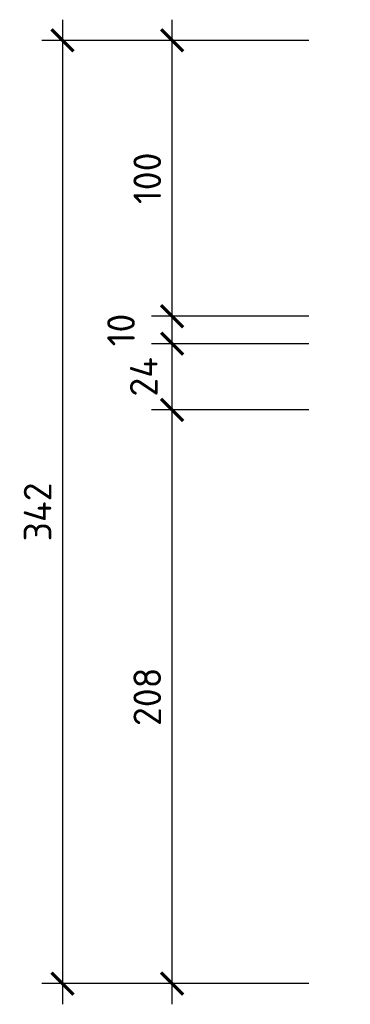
# Model space of a CAD drawing. Header units: millimetres. Extents: x 50975 to 116025, y -42779 to -16535.
# Tile 5 of 28: x 51947 to 52067, y -17731 to -17374. Entities that reach past the tile are written whole.
import ezdxf

# ---------------------------------------------------------------- set-up
doc = ezdxf.new("R2010")
doc.units = ezdxf.units.MM
doc.header["$LTSCALE"] = 40
doc.header["$PDMODE"] = 35
doc.header["$PDSIZE"] = 10
doc.layers.get('0').transparency = 0.4
doc.layers.get('Defpoints').transparency = 0.4
doc.layers.add('K025', color=161, linetype='Continuous')
doc.styles.get("Standard").update_dxf_attribs({"font": 'isocpeur.ttf', "height": 10})
doc.dimstyles.new('ARCHIC', dxfattribs={"dimtxt": 10, "dimasz": 8, "dimexe": 7.5, "dimexo": 15, "dimgap": 4, "dimtad": 1, "dimdec": 1, "dimrnd": 0.5, "dimtxsty": 'Standard', "dimblk": 'ARCHTICK', "dimcen": 12.5, "dimdle": 7.5, "dimclrd": 94, "dimclre": 94, "dimclrt": 151, "dimazin": 2, "dimtfac": 1, "dimtdec": 1, "dimtmove": 2, "dimatfit": 3, "dimfxl": 7.5, "dimarcsym": 0})

# ---------------------------------------------------------------- blocks, each defined once
blk = doc.blocks.new('_ArchTick')
at = {"color": 0, "linetype": 'ByBlock', "const_width": 0.15}
blk.add_lwpolyline([(-0.5, -0.5), (0.5, 0.5)], dxfattribs=at)
blk = doc.blocks.new('*D287')
at = {"layer": 'Defpoints', "color": 0}
for p in [(52002.43, -17515.72), (52066.93, -17515.72), (52066.93, -17723.72)]:
    blk.add_point(p, dxfattribs=at)
at = {"layer": 'K025', "color": 94, "lineweight": -2}
for p, q in [((52002.43, -17731.22), (52002.43, -17508.22)), ((52051.93, -17515.72), (51994.93, -17515.72)), ((52051.93, -17723.72), (51994.93, -17723.72))]:
    blk.add_line(p, q, dxfattribs=at)
at = {"layer": 'K025', "color": 94, "lineweight": -2, "xscale": 8, "yscale": 8, "zscale": 8}
for p, rotation in [((52002.43, -17515.72), 90), ((52002.43, -17723.72), 270)]:
    blk.add_blockref('_ArchTick', p, dxfattribs=dict(at, rotation=rotation))
at = {"layer": 'K025', "color": 151, "insert": (51993.43, -17619.72), "char_height": 10, "attachment_point": 5, "rotation": 90}
blk.add_mtext('208', dxfattribs=at)
blk = doc.blocks.new('*D288')
at = {"layer": 'Defpoints', "color": 0}
for p in [(52002.43, -17491.72), (52066.93, -17491.72), (52066.93, -17515.72)]:
    blk.add_point(p, dxfattribs=at)
at = {"layer": 'K025', "color": 94, "lineweight": -2}
for p, q in [((52002.43, -17523.22), (52002.43, -17484.22)), ((52051.93, -17491.72), (51994.93, -17491.72)), ((52051.93, -17515.72), (51994.93, -17515.72))]:
    blk.add_line(p, q, dxfattribs=at)
at = {"layer": 'K025', "color": 94, "lineweight": -2, "xscale": 8, "yscale": 8, "zscale": 8}
for p, rotation in [((52002.43, -17491.72), 90), ((52002.43, -17515.72), 270)]:
    blk.add_blockref('_ArchTick', p, dxfattribs=dict(at, rotation=rotation))
at = {"layer": 'K025', "color": 151, "insert": (51992.17, -17503.72), "char_height": 10, "attachment_point": 5, "rotation": 90}
blk.add_mtext('24', dxfattribs=at)
blk = doc.blocks.new('*D289')
at = {"layer": 'Defpoints', "color": 0}
for p in [(52002.43, -17481.72), (52066.93, -17481.72), (52066.93, -17491.72)]:
    blk.add_point(p, dxfattribs=at)
at = {"layer": 'K025', "color": 94, "lineweight": -2}
for p, q in [((52002.43, -17499.22), (52002.43, -17474.22)), ((52051.93, -17481.72), (51994.93, -17481.72)), ((52051.93, -17491.72), (51994.93, -17491.72))]:
    blk.add_line(p, q, dxfattribs=at)
at = {"layer": 'K025', "color": 94, "lineweight": -2, "xscale": 8, "yscale": 8, "zscale": 8}
for p, rotation in [((52002.43, -17481.72), 90), ((52002.43, -17491.72), 270)]:
    blk.add_blockref('_ArchTick', p, dxfattribs=dict(at, rotation=rotation))
at = {"layer": 'K025', "color": 151, "insert": (51983.93, -17486.72), "char_height": 10, "attachment_point": 5, "rotation": 90}
blk.add_mtext('10', dxfattribs=at)
blk = doc.blocks.new('*D290')
at = {"layer": 'Defpoints', "color": 0}
for p in [(52002.43, -17381.72), (52066.93, -17381.72), (52066.93, -17481.72)]:
    blk.add_point(p, dxfattribs=at)
at = {"layer": 'K025', "color": 94, "lineweight": -2}
for p, q in [((52002.43, -17489.22), (52002.43, -17374.22)), ((52051.93, -17381.72), (51994.93, -17381.72)), ((52051.93, -17481.72), (51994.93, -17481.72))]:
    blk.add_line(p, q, dxfattribs=at)
at = {"layer": 'K025', "color": 94, "lineweight": -2, "xscale": 8, "yscale": 8, "zscale": 8}
for p, rotation in [((52002.43, -17381.72), 90), ((52002.43, -17481.72), 270)]:
    blk.add_blockref('_ArchTick', p, dxfattribs=dict(at, rotation=rotation))
at = {"layer": 'K025', "color": 151, "insert": (51993.43, -17431.72), "char_height": 10, "attachment_point": 5, "rotation": 90}
blk.add_mtext('100', dxfattribs=at)
blk = doc.blocks.new('*D291')
at = {"layer": 'Defpoints', "color": 0}
for p in [(52066.93, -17381.72), (51962.73, -17723.72), (52066.93, -17723.72)]:
    blk.add_point(p, dxfattribs=at)
at = {"layer": 'K025', "color": 94, "lineweight": -2}
for p, q in [((51962.73, -17374.22), (51962.73, -17731.22)), ((52051.93, -17381.72), (51955.23, -17381.72)), ((52051.93, -17723.72), (51955.23, -17723.72))]:
    blk.add_line(p, q, dxfattribs=at)
at = {"layer": 'K025', "color": 94, "lineweight": -2, "xscale": 8, "yscale": 8, "zscale": 8}
for p, rotation in [((51962.73, -17381.72), 90), ((51962.73, -17723.72), 270)]:
    blk.add_blockref('_ArchTick', p, dxfattribs=dict(at, rotation=rotation))
at = {"layer": 'K025', "color": 151, "insert": (51953.73, -17552.72), "char_height": 10, "attachment_point": 5, "rotation": 90}
blk.add_mtext('342', dxfattribs=at)

msp = doc.modelspace()

# ---------------------------------------------------------------- dimensions: what is measured, and where the dimension line sits
at = {"layer": 'K025', "color": 1}
for base, p1, p2, picture, middle in [((51962.73, -17723.72), (52066.93, -17381.72), (52066.93, -17723.72), '*D291', (51953.73, -17552.72)), ((52002.43, -17381.72), (52066.93, -17481.72), (52066.93, -17381.72), '*D290', (51993.43, -17431.72)), ((52002.43, -17481.72), (52066.93, -17491.72), (52066.93, -17481.72), '*D289', (51983.93, -17486.72)), ((52002.43, -17515.72), (52066.93, -17723.72), (52066.93, -17515.72), '*D287', (51993.43, -17619.72))]:
    dim = msp.add_linear_dim(base=base, p1=p1, p2=p2, angle=90, dimstyle='ARCHIC', dxfattribs=at)
    dim.commit()
    dim.dimension.update_dxf_attribs({"geometry": picture, "text_midpoint": middle})
dim = msp.add_linear_dim(base=(52002.43, -17491.72), p1=(52066.93, -17515.72), p2=(52066.93, -17491.72), angle=90, dimstyle='ARCHIC', dxfattribs=at)
dim.commit()
dim.dimension.update_dxf_attribs({"geometry": '*D288', "text_midpoint": (51992.17, -17503.72), "dimtype": 160})

doc.saveas('drawing.dxf')
